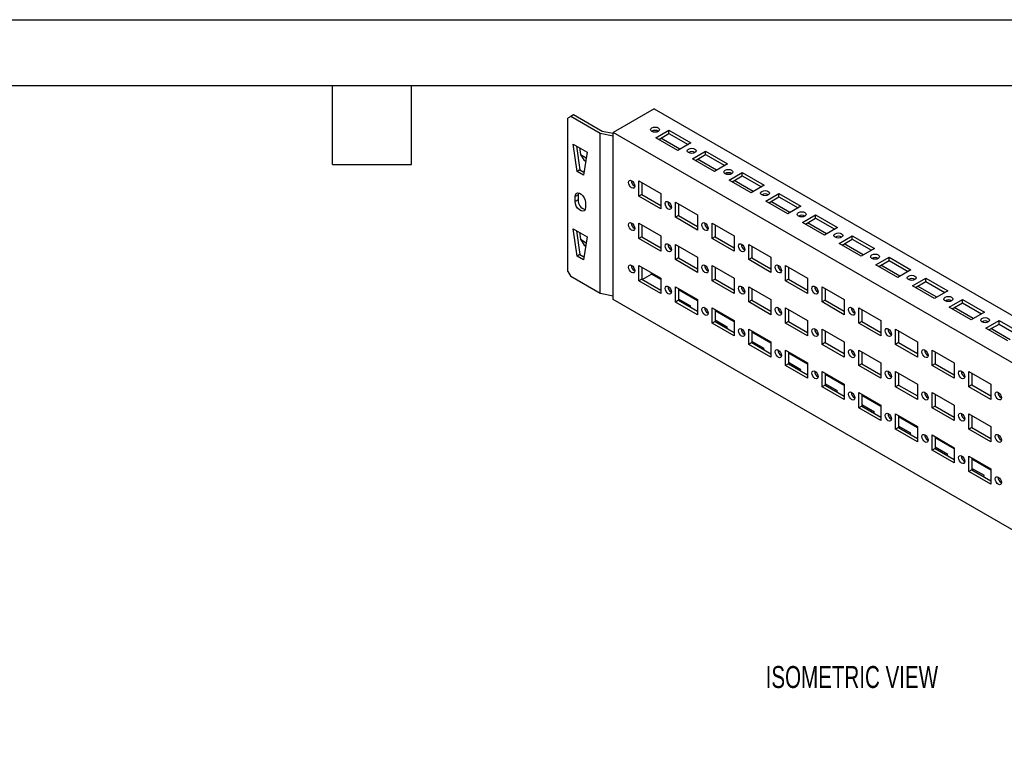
# Model space of a CAD drawing. Header units: millimetres. Extents: x 0 to 1397, y 0 to 1080.
# Tile 5 of 9: x 529 to 1003, y 733 to 1080. Entities that reach past the tile are written whole.
import ezdxf

# ---------------------------------------------------------------- set-up
doc = ezdxf.new("R2010")
doc.units = ezdxf.units.MM
doc.header["$LTSCALE"] = 5
doc.layers.add('DIMENSIONS', color=140, linetype='Continuous', lineweight=25)
doc.layers.add('TEXT', color=140, linetype='Continuous', lineweight=25)
doc.styles.add('SLDTEXTSTYLE0', font='TXT', dxfattribs={"width": 0.7})

msp = doc.modelspace()

# ---------------------------------------------------------------- linework, layer by layer
at = {"color": 7, "linetype": 'Continuous'}
msp.add_line((0.01, 1079.51), (1397.01, 1079.51), dxfattribs=at)
for p, q in [((834.62, 1036.52), (814.82, 1025.09)), ((834.62, 1036.52), (1329.59, 750.77)), ((794.32, 1032.84), (792.9, 1032.02)), ((792.9, 958.13), (792.9, 1032.02)), ((795.73, 1033.66), (794.32, 1032.84)), ((808.46, 1024.68), (794.32, 1032.84)), ((809.54, 1025.69), (795.73, 1033.66)), ((814.82, 1024.67), (809.54, 1025.69)), ((835.33, 1022.64), (841.69, 1026.31)), ((841.69, 1026.31), (852.3, 1020.19)), ((841.69, 1024.68), (841.69, 1026.31)), ((795.38, 1020.58), (795.38, 1020.59)), ((795.38, 1020.58), (795.38, 1020.59)), ((795.38, 1020.59), (795.38, 1020.59)), ((795.38, 1020.59), (795.38, 1020.59)), ((795.38, 1020.59), (795.38, 1020.59)), ((814.82, 1023.45), (808.46, 1024.68)), ((808.46, 947.51), (808.46, 1024.68)), ((814.82, 1023.45), (814.82, 1025.09)), ((1309.8, 739.34), (814.82, 1025.09)), ((814.82, 946.29), (814.82, 1023.45)), ((814.82, 1023.45), (814.82, 1023.45)), ((845.93, 1016.51), (835.33, 1022.64)), ((836.74, 1021.82), (841.69, 1024.68)), ((846.99, 1017.13), (837.8, 1022.43)), ((841.69, 1024.68), (850.88, 1019.37)), ((795.52, 1019.57), (802.3, 1015.65)), ((797.37, 1006.38), (795.52, 1019.57)), ((797.18, 1018.61), (798.79, 1007.19)), ((798.49, 1017.85), (798.97, 1014.5)), ((802.45, 1016.51), (802.45, 1016.51)), ((802.45, 1016.51), (802.45, 1016.51)), ((802.45, 1016.51), (802.45, 1016.5)), ((802.45, 1016.51), (802.45, 1016.5)), ((852.3, 1020.19), (845.93, 1016.51)), ((853.01, 1012.43), (859.37, 1016.11)), ((859.37, 1016.11), (869.98, 1009.98)), ((859.37, 1014.47), (859.37, 1016.11)), ((798.97, 1014.5), (801.83, 1012.85)), ((798.97, 1014.5), (800.82, 1011.68)), ((802.3, 1015.65), (800.45, 1004.6)), ((800.82, 1011.68), (801.57, 1011.25)), ((863.61, 1006.31), (853.01, 1012.43)), ((854.42, 1011.62), (859.37, 1014.47)), ((864.67, 1006.92), (855.48, 1012.23)), ((859.37, 1014.47), (868.56, 1009.17)), ((798.79, 1007.19), (797.37, 1006.38)), ((800.45, 1004.6), (797.37, 1006.38)), ((798.79, 1007.19), (800.7, 1006.09)), ((869.98, 1009.98), (863.61, 1006.31)), ((827.2, 994.47), (827.2, 1001.81)), ((827.2, 1001.81), (837.8, 995.69)), ((870.68, 1002.23), (877.05, 1005.9)), ((881.29, 996.1), (870.68, 1002.23)), ((872.1, 1001.41), (877.05, 1004.27)), ((882.35, 996.72), (873.16, 1002.02)), ((877.05, 1005.9), (887.65, 999.78)), ((877.05, 1004.27), (877.05, 1005.9)), ((877.05, 1004.27), (886.24, 998.96)), ((828.61, 1001), (828.61, 995.28)), ((887.65, 999.78), (881.29, 996.1)), ((797.85, 995.08), (796.44, 994.26)), ((796.44, 991.81), (796.44, 994.26)), ((797.85, 992.63), (796.44, 991.81)), ((797.85, 995.08), (797.85, 992.63)), ((828.61, 995.28), (827.2, 994.47)), ((837.8, 988.34), (827.2, 994.47)), ((828.61, 995.28), (837.8, 989.98)), ((837.8, 995.69), (837.8, 988.34)), ((888.36, 992.02), (894.72, 995.7)), ((889.78, 991.21), (894.72, 994.06)), ((894.72, 995.7), (905.33, 989.57)), ((894.72, 994.06), (894.72, 995.7)), ((894.72, 994.06), (903.92, 988.76)), ((801.39, 991.4), (801.39, 988.95)), ((844.87, 984.26), (844.87, 991.61)), ((844.87, 991.61), (855.48, 985.49)), ((846.29, 990.79), (846.29, 985.08)), ((898.97, 985.9), (888.36, 992.02)), ((900.03, 986.51), (890.83, 991.82)), ((905.33, 989.57), (898.97, 985.9)), ((846.29, 985.08), (844.87, 984.26)), ((855.48, 978.14), (844.87, 984.26)), ((846.29, 985.08), (855.48, 979.77)), ((855.48, 985.49), (855.48, 978.14)), ((906.04, 981.82), (912.4, 985.49)), ((907.45, 981), (912.4, 983.86)), ((912.4, 985.49), (923.01, 979.37)), ((912.4, 983.86), (912.4, 985.49)), ((912.4, 983.86), (921.59, 978.55)), ((795.38, 979.76), (795.38, 979.77)), ((795.38, 979.76), (795.38, 979.77)), ((795.38, 979.77), (795.38, 979.77)), ((795.38, 979.77), (795.38, 979.77)), ((795.38, 979.77), (795.38, 979.77)), ((795.52, 978.74), (802.3, 974.82)), ((797.37, 965.55), (795.52, 978.74)), ((827.2, 974.05), (827.2, 981.4)), ((827.2, 981.4), (837.8, 975.28)), ((828.61, 980.58), (828.61, 974.87)), ((862.55, 974.06), (862.55, 981.4)), ((862.55, 981.4), (873.16, 975.28)), ((863.97, 980.59), (863.97, 974.87)), ((916.64, 975.69), (906.04, 981.82)), ((917.7, 976.31), (908.51, 981.61)), ((923.01, 979.37), (916.64, 975.69)), ((797.18, 977.78), (798.79, 966.37)), ((798.49, 977.02), (798.97, 973.68)), ((798.97, 973.68), (801.83, 972.02)), ((798.97, 973.68), (800.82, 970.86)), ((802.3, 974.82), (800.45, 963.77)), ((802.45, 975.69), (802.45, 975.68)), ((802.45, 975.69), (802.45, 975.67)), ((802.45, 975.68), (802.45, 975.68)), ((802.45, 975.68), (802.45, 975.67)), ((828.61, 974.87), (827.2, 974.05)), ((837.8, 967.93), (827.2, 974.05)), ((828.61, 974.87), (837.8, 969.56)), ((837.8, 975.28), (837.8, 967.93)), ((863.97, 974.87), (862.55, 974.06)), ((873.16, 967.93), (862.55, 974.06)), ((863.97, 974.87), (873.16, 969.57)), ((873.16, 975.28), (873.16, 967.93)), ((923.72, 971.61), (930.08, 975.29)), ((925.13, 970.8), (930.08, 973.65)), ((930.08, 975.29), (940.69, 969.16)), ((930.08, 973.65), (930.08, 975.29)), ((930.08, 973.65), (939.27, 968.35)), ((800.82, 970.86), (801.57, 970.42)), ((844.87, 963.85), (844.87, 971.2)), ((844.87, 971.2), (855.48, 965.07)), ((846.29, 970.38), (846.29, 964.66)), ((880.23, 963.85), (880.23, 971.2)), ((880.23, 971.2), (890.84, 965.08)), ((881.64, 970.38), (881.64, 964.67)), ((934.32, 965.49), (923.72, 971.61)), ((935.38, 966.1), (926.19, 971.41)), ((940.69, 969.16), (934.32, 965.49)), ((798.79, 966.37), (797.37, 965.55)), ((800.45, 963.77), (797.37, 965.55)), ((798.79, 966.37), (800.7, 965.26)), ((846.29, 964.66), (844.87, 963.85)), ((855.48, 957.72), (844.87, 963.85)), ((846.29, 964.66), (855.48, 959.36)), ((855.48, 965.07), (855.48, 957.72)), ((881.64, 964.67), (880.23, 963.85)), ((890.84, 957.73), (880.23, 963.85)), ((881.64, 964.67), (890.84, 959.36)), ((890.84, 965.08), (890.84, 957.73)), ((941.39, 961.41), (947.76, 965.08)), ((947.76, 965.08), (958.36, 958.96)), ((947.76, 963.45), (947.76, 965.08)), ((827.2, 953.64), (827.2, 960.99)), ((827.2, 960.99), (837.8, 954.86)), ((828.61, 960.17), (828.61, 954.45)), ((862.55, 953.64), (862.55, 960.99)), ((862.55, 960.99), (873.16, 954.87)), ((863.97, 960.17), (863.97, 954.46)), ((897.91, 953.65), (897.91, 960.99)), ((897.91, 960.99), (908.51, 954.87)), ((899.32, 960.18), (899.32, 954.46)), ((952, 955.28), (941.39, 961.41)), ((942.81, 960.59), (947.76, 963.45)), ((953.06, 955.89), (943.87, 961.2)), ((947.76, 963.45), (956.95, 958.14)), ((958.36, 958.96), (952, 955.28)), ((792.9, 958.13), (794.32, 955.68)), ((808.46, 947.51), (794.32, 955.68)), ((828.61, 954.45), (827.2, 953.64)), ((828.61, 954.45), (837.8, 949.15)), ((828.79, 954.35), (833.21, 956.9)), ((833.21, 956.9), (833.21, 957.52)), ((837.8, 954.25), (833.21, 956.9)), ((837.8, 954.86), (837.8, 947.52)), ((863.97, 954.46), (862.55, 953.64)), ((863.97, 954.46), (873.16, 949.15)), ((873.16, 954.87), (873.16, 947.52)), ((899.32, 954.46), (897.91, 953.65)), ((899.32, 954.46), (908.51, 949.15)), ((908.51, 954.87), (908.51, 947.52)), ((959.07, 951.2), (965.44, 954.88)), ((965.44, 954.88), (976.04, 948.75)), ((965.44, 953.24), (965.44, 954.88)), ((837.8, 947.52), (827.2, 953.64)), ((844.87, 943.43), (844.87, 950.78)), ((844.87, 950.78), (855.48, 944.66)), ((846.29, 949.97), (846.29, 944.25)), ((855.48, 944.04), (846.29, 949.35)), ((873.16, 947.52), (862.55, 953.64)), ((880.23, 943.44), (880.23, 950.79)), ((880.23, 950.79), (890.84, 944.66)), ((881.64, 949.97), (881.64, 944.25)), ((908.51, 947.52), (897.91, 953.65)), ((915.58, 943.44), (915.58, 950.79)), ((915.58, 950.79), (926.19, 944.67)), ((917, 949.97), (917, 944.26)), ((969.68, 945.08), (959.07, 951.2)), ((960.49, 950.38), (965.44, 953.24)), ((970.74, 945.69), (961.54, 951)), ((965.44, 953.24), (974.63, 947.94)), ((814.82, 946.29), (808.46, 947.51)), ((814.82, 944.65), (814.82, 946.29)), ((814.82, 946.29), (814.82, 946.29)), ((1309.8, 658.91), (814.82, 944.65)), ((852.3, 941.39), (846.29, 944.86)), ((855.48, 944.66), (855.48, 937.31)), ((890.84, 944.66), (890.84, 937.31)), ((926.19, 944.67), (926.19, 937.32)), ((976.04, 948.75), (969.68, 945.08)), ((976.75, 941), (983.11, 944.67)), ((983.11, 944.67), (993.72, 938.55)), ((983.11, 943.04), (983.11, 944.67)), ((846.29, 944.25), (844.87, 943.43)), ((855.48, 937.31), (844.87, 943.43)), ((846.29, 944.25), (855.48, 938.94)), ((851.77, 941.08), (852.3, 941.39)), ((862.55, 933.23), (862.55, 940.58)), ((862.55, 940.58), (873.16, 934.45)), ((881.64, 944.25), (880.23, 943.44)), ((890.84, 937.31), (880.23, 943.44)), ((881.64, 944.25), (890.84, 938.95)), ((897.91, 933.23), (897.91, 940.58)), ((897.91, 940.58), (908.51, 934.46)), ((917, 944.26), (915.58, 943.44)), ((926.19, 937.32), (915.58, 943.44)), ((917, 944.26), (926.19, 938.95)), ((933.26, 933.23), (933.26, 940.58)), ((933.26, 940.58), (943.87, 934.46)), ((987.36, 934.87), (976.75, 941)), ((978.16, 940.18), (983.11, 943.04)), ((988.41, 935.48), (979.22, 940.79)), ((983.11, 943.04), (992.31, 937.73)), ((863.97, 939.76), (863.97, 934.04)), ((873.16, 933.84), (863.97, 939.14)), ((899.32, 939.76), (899.32, 934.05)), ((934.68, 939.77), (934.68, 934.05)), ((993.72, 938.55), (987.36, 934.87)), ((863.97, 934.04), (862.55, 933.23)), ((873.16, 927.11), (862.55, 933.23)), ((869.98, 931.18), (863.97, 934.65)), ((863.97, 934.04), (873.16, 928.74)), ((869.45, 930.88), (869.98, 931.18)), ((873.16, 934.45), (873.16, 927.11)), ((880.23, 923.02), (880.23, 930.37)), ((880.23, 930.37), (890.84, 924.25)), ((899.32, 934.05), (897.91, 933.23)), ((908.51, 927.11), (897.91, 933.23)), ((899.32, 934.05), (908.51, 928.74)), ((908.51, 934.46), (908.51, 927.11)), ((915.58, 923.03), (915.58, 930.38)), ((915.58, 930.38), (926.19, 924.25)), ((934.68, 934.05), (933.26, 933.23)), ((943.87, 927.11), (933.26, 933.23)), ((934.68, 934.05), (943.87, 928.74)), ((943.87, 934.46), (943.87, 927.11)), ((950.94, 923.03), (950.94, 930.38)), ((950.94, 930.38), (961.55, 924.26)), ((994.43, 930.79), (1000.79, 934.47)), ((1005.03, 924.67), (994.43, 930.79)), ((995.84, 929.97), (1000.79, 932.83)), ((1006.09, 925.28), (996.9, 930.59)), ((1000.79, 934.47), (1011.4, 928.34)), ((1000.79, 932.83), (1000.79, 934.47)), ((1000.79, 932.83), (1009.98, 927.53)), ((881.64, 929.56), (881.64, 923.84)), ((890.84, 923.63), (881.64, 928.94)), ((917, 929.56), (917, 923.84)), ((952.35, 929.56), (952.35, 923.85)), ((881.64, 923.84), (880.23, 923.02)), ((890.84, 916.9), (880.23, 923.02)), ((887.65, 920.98), (881.64, 924.45)), ((881.64, 923.84), (890.84, 918.53)), ((887.13, 920.67), (887.65, 920.98)), ((890.84, 924.25), (890.84, 916.9)), ((917, 923.84), (915.58, 923.03)), ((926.19, 916.9), (915.58, 923.03)), ((917, 923.84), (926.19, 918.54)), ((926.19, 924.25), (926.19, 916.9)), ((952.35, 923.85), (950.94, 923.03)), ((961.55, 916.91), (950.94, 923.03)), ((952.35, 923.85), (961.55, 918.54)), ((961.55, 924.26), (961.55, 916.91)), ((897.91, 912.82), (897.91, 920.17)), ((897.91, 920.17), (908.51, 914.04)), ((899.32, 919.35), (899.32, 913.63)), ((908.51, 913.43), (899.32, 918.73)), ((933.26, 912.82), (933.26, 920.17)), ((933.26, 920.17), (943.87, 914.05)), ((934.68, 919.35), (934.68, 913.64)), ((968.62, 912.82), (968.62, 920.17)), ((968.62, 920.17), (979.22, 914.05)), ((970.03, 919.36), (970.03, 913.64)), ((899.32, 913.63), (897.91, 912.82)), ((908.51, 906.7), (897.91, 912.82)), ((905.33, 910.77), (899.32, 914.24)), ((899.32, 913.63), (908.51, 908.33)), ((908.51, 914.04), (908.51, 906.7)), ((934.68, 913.64), (933.26, 912.82)), ((943.87, 906.7), (933.26, 912.82)), ((934.68, 913.64), (943.87, 908.33)), ((943.87, 914.05), (943.87, 906.7)), ((970.03, 913.64), (968.62, 912.82)), ((979.22, 906.7), (968.62, 912.82)), ((970.03, 913.64), (979.22, 908.33)), ((979.22, 914.05), (979.22, 906.7)), ((904.8, 910.47), (905.33, 910.77)), ((915.58, 902.61), (915.58, 909.96)), ((915.58, 909.96), (926.19, 903.84)), ((917, 909.15), (917, 903.43)), ((926.19, 903.22), (917, 908.53)), ((950.94, 902.62), (950.94, 909.97)), ((950.94, 909.97), (961.55, 903.84)), ((952.35, 909.15), (952.35, 903.43)), ((986.29, 902.62), (986.29, 909.97)), ((986.29, 909.97), (996.9, 903.85)), ((987.71, 909.15), (987.71, 903.44)), ((917, 903.43), (915.58, 902.61)), ((926.19, 896.49), (915.58, 902.61)), ((923.01, 900.57), (917, 904.04)), ((917, 903.43), (926.19, 898.12)), ((926.19, 903.84), (926.19, 896.49)), ((952.35, 903.43), (950.94, 902.62)), ((961.55, 896.49), (950.94, 902.62)), ((952.35, 903.43), (961.55, 898.13)), ((961.55, 903.84), (961.55, 896.49)), ((987.71, 903.44), (986.29, 902.62)), ((996.9, 896.5), (986.29, 902.62)), ((987.71, 903.44), (996.9, 898.13)), ((996.9, 903.85), (996.9, 896.5)), ((922.48, 900.26), (923.01, 900.57)), ((933.26, 892.41), (933.26, 899.76)), ((933.26, 899.76), (943.87, 893.63)), ((934.68, 898.94), (934.68, 893.22)), ((943.87, 893.02), (934.68, 898.32)), ((968.62, 892.41), (968.62, 899.76)), ((968.62, 899.76), (979.22, 893.64)), ((970.03, 898.94), (970.03, 893.23)), ((934.68, 893.22), (933.26, 892.41)), ((943.87, 886.28), (933.26, 892.41)), ((940.69, 890.36), (934.68, 893.83)), ((934.68, 893.22), (943.87, 887.92)), ((943.87, 893.63), (943.87, 886.28)), ((970.03, 893.23), (968.62, 892.41)), ((979.22, 886.29), (968.62, 892.41)), ((970.03, 893.23), (979.22, 887.92)), ((979.22, 893.64), (979.22, 886.29)), ((940.16, 890.06), (940.69, 890.36)), ((950.94, 882.2), (950.94, 889.55)), ((950.94, 889.55), (961.55, 883.43)), ((952.35, 888.74), (952.35, 883.02)), ((961.55, 882.81), (952.35, 888.12)), ((986.29, 882.21), (986.29, 889.56)), ((986.29, 889.56), (996.9, 883.43)), ((987.71, 888.74), (987.71, 883.02)), ((952.35, 883.02), (950.94, 882.2)), ((958.36, 880.16), (952.35, 883.63)), ((952.35, 883.02), (961.55, 877.71)), ((961.55, 883.43), (961.55, 876.08)), ((987.71, 883.02), (986.29, 882.21)), ((987.71, 883.02), (996.9, 877.72)), ((996.9, 883.43), (996.9, 876.08)), ((961.55, 876.08), (950.94, 882.2)), ((957.84, 879.85), (958.36, 880.16)), ((968.62, 872), (968.62, 879.35)), ((968.62, 879.35), (979.22, 873.22)), ((970.03, 878.53), (970.03, 872.81)), ((996.9, 876.08), (986.29, 882.21)), ((979.22, 872.61), (970.03, 877.91)), ((976.04, 869.95), (970.03, 873.42)), ((970.03, 872.81), (968.62, 872)), ((979.22, 865.87), (968.62, 872)), ((970.03, 872.81), (979.22, 867.51)), ((975.52, 869.65), (976.04, 869.95)), ((979.22, 873.22), (979.22, 865.87)), ((986.29, 861.79), (986.29, 869.14)), ((986.29, 869.14), (996.9, 863.02)), ((987.71, 868.33), (987.71, 862.61)), ((996.9, 862.4), (987.71, 867.71)), ((987.71, 862.61), (986.29, 861.79)), ((996.9, 855.67), (986.29, 861.79)), ((993.72, 859.75), (987.71, 863.22)), ((987.71, 862.61), (996.9, 857.3)), ((993.19, 859.44), (993.72, 859.75)), ((996.9, 863.02), (996.9, 855.67))]:
    msp.add_line(p, q)
at = {"flags": 128}
for points in [[(833.47, 1027.38), (834.16, 1027.65), (834.97, 1027.74), (835.79, 1027.65), (836.48, 1027.38), (836.94, 1026.98), (837.1, 1026.52), (836.94, 1026.05), (836.48, 1025.65), (835.79, 1025.38), (834.97, 1025.29), (834.16, 1025.38), (833.47, 1025.65), (833.01, 1026.05), (832.85, 1026.52), (833.01, 1026.98), (833.47, 1027.38)], [(851.15, 1017.18), (851.84, 1017.44), (852.65, 1017.54), (853.46, 1017.44), (854.15, 1017.18), (854.61, 1016.78), (854.78, 1016.31), (854.61, 1015.84), (854.15, 1015.44), (853.46, 1015.18), (852.65, 1015.08), (851.84, 1015.18), (851.15, 1015.44), (850.69, 1015.84), (850.53, 1016.31), (850.69, 1016.78), (851.15, 1017.18)], [(868.83, 1006.97), (869.52, 1007.24), (870.33, 1007.33), (871.14, 1007.24), (871.83, 1006.97), (872.29, 1006.57), (872.45, 1006.1), (872.29, 1005.64), (871.83, 1005.24), (871.14, 1004.97), (870.33, 1004.88), (869.52, 1004.97), (868.83, 1005.24), (868.37, 1005.64), (868.2, 1006.1), (868.37, 1006.57), (868.83, 1006.97)], [(822.16, 1001.05), (822.27, 1001.65), (822.6, 1002.02), (823.09, 1002.12), (823.66, 1001.92), (824.24, 1001.45), (824.72, 1000.79), (825.05, 1000.04), (825.16, 999.31), (825.05, 998.72), (824.72, 998.34), (824.24, 998.25), (823.66, 998.45), (823.09, 998.91), (822.6, 999.57), (822.27, 1000.32), (822.16, 1001.05)], [(886.5, 996.77), (887.19, 997.03), (888.01, 997.13), (888.82, 997.03), (889.51, 996.77), (889.97, 996.37), (890.13, 995.9), (889.97, 995.43), (889.51, 995.03), (888.82, 994.77), (888.01, 994.67), (887.19, 994.77), (886.5, 995.03), (886.04, 995.43), (885.88, 995.9), (886.04, 996.37), (886.5, 996.77)], [(796.44, 994.26), (796.59, 995.15), (797.02, 995.76), (797.67, 996.02), (798.48, 995.89), (799.34, 995.4), (800.15, 994.59), (800.81, 993.57), (801.24, 992.47), (801.39, 991.4)], [(798.02, 996.01), (798, 995.97), (797.85, 995.08)], [(801.39, 988.95), (801.24, 988.06), (800.81, 987.45), (800.15, 987.19), (799.34, 987.32), (798.48, 987.81), (797.67, 988.62), (797.02, 989.64), (796.59, 990.75), (796.44, 991.81)], [(839.84, 990.84), (839.95, 991.44), (840.28, 991.82), (840.76, 991.91), (841.34, 991.71), (841.91, 991.25), (842.4, 990.59), (842.73, 989.84), (842.84, 989.11), (842.73, 988.51), (842.4, 988.14), (841.91, 988.04), (841.34, 988.24), (840.76, 988.7), (840.28, 989.36), (839.95, 990.11), (839.84, 990.84)], [(904.18, 986.56), (904.87, 986.83), (905.68, 986.92), (906.5, 986.83), (907.19, 986.56), (907.65, 986.16), (907.81, 985.69), (907.65, 985.23), (907.19, 984.83), (906.5, 984.56), (905.68, 984.47), (904.87, 984.56), (904.18, 984.83), (903.72, 985.23), (903.56, 985.69), (903.72, 986.16), (904.18, 986.56)], [(822.16, 980.63), (822.27, 981.23), (822.6, 981.61), (823.09, 981.7), (823.66, 981.5), (824.24, 981.04), (824.72, 980.38), (825.05, 979.63), (825.16, 978.9), (825.05, 978.3), (824.72, 977.93), (824.24, 977.83), (823.66, 978.03), (823.09, 978.5), (822.6, 979.15), (822.27, 979.9), (822.16, 980.63)], [(857.51, 980.64), (857.63, 981.24), (857.95, 981.61), (858.44, 981.71), (859.02, 981.51), (859.59, 981.04), (860.08, 980.38), (860.4, 979.63), (860.52, 978.9), (860.4, 978.31), (860.08, 977.93), (859.59, 977.84), (859.02, 978.04), (858.44, 978.5), (857.95, 979.16), (857.63, 979.91), (857.51, 980.64)], [(921.86, 976.36), (922.55, 976.62), (923.36, 976.72), (924.18, 976.62), (924.87, 976.36), (925.33, 975.96), (925.49, 975.49), (925.33, 975.02), (924.87, 974.62), (924.18, 974.36), (923.36, 974.26), (922.55, 974.36), (921.86, 974.62), (921.4, 975.02), (921.24, 975.49), (921.4, 975.96), (921.86, 976.36)], [(839.84, 970.43), (839.95, 971.03), (840.28, 971.4), (840.76, 971.5), (841.34, 971.3), (841.91, 970.83), (842.4, 970.18), (842.73, 969.43), (842.84, 968.7), (842.73, 968.1), (842.4, 967.72), (841.91, 967.63), (841.34, 967.83), (840.76, 968.29), (840.28, 968.95), (839.95, 969.7), (839.84, 970.43)], [(875.19, 970.43), (875.31, 971.03), (875.63, 971.41), (876.12, 971.5), (876.69, 971.3), (877.27, 970.84), (877.76, 970.18), (878.08, 969.43), (878.2, 968.7), (878.08, 968.1), (877.76, 967.73), (877.27, 967.63), (876.69, 967.83), (876.12, 968.29), (875.63, 968.95), (875.31, 969.7), (875.19, 970.43)], [(939.54, 966.15), (940.23, 966.42), (941.04, 966.51), (941.85, 966.42), (942.54, 966.15), (943, 965.75), (943.17, 965.28), (943, 964.82), (942.54, 964.42), (941.85, 964.15), (941.04, 964.06), (940.23, 964.15), (939.54, 964.42), (939.08, 964.82), (938.92, 965.28), (939.08, 965.75), (939.54, 966.15)], [(822.16, 960.22), (822.27, 960.82), (822.6, 961.19), (823.09, 961.29), (823.66, 961.09), (824.24, 960.63), (824.72, 959.97), (825.05, 959.22), (825.16, 958.49), (825.05, 957.89), (824.72, 957.51), (824.24, 957.42), (823.66, 957.62), (823.09, 958.08), (822.6, 958.74), (822.27, 959.49), (822.16, 960.22)], [(857.51, 960.22), (857.63, 960.82), (857.95, 961.2), (858.44, 961.29), (859.02, 961.09), (859.59, 960.63), (860.08, 959.97), (860.4, 959.22), (860.52, 958.49), (860.4, 957.89), (860.08, 957.52), (859.59, 957.42), (859.02, 957.62), (858.44, 958.09), (857.95, 958.74), (857.63, 959.49), (857.51, 960.22)], [(892.87, 960.23), (892.98, 960.83), (893.31, 961.2), (893.8, 961.3), (894.37, 961.1), (894.95, 960.63), (895.43, 959.97), (895.76, 959.22), (895.87, 958.49), (895.76, 957.9), (895.43, 957.52), (894.95, 957.43), (894.37, 957.63), (893.8, 958.09), (893.31, 958.75), (892.98, 959.5), (892.87, 960.23)], [(957.22, 955.95), (957.9, 956.21), (958.72, 956.31), (959.53, 956.21), (960.22, 955.95), (960.68, 955.55), (960.84, 955.08), (960.68, 954.61), (960.22, 954.21), (959.53, 953.95), (958.72, 953.85), (957.9, 953.95), (957.22, 954.21), (956.75, 954.61), (956.59, 955.08), (956.75, 955.55), (957.22, 955.95)], [(839.84, 950.02), (839.95, 950.61), (840.28, 950.99), (840.76, 951.08), (841.34, 950.88), (841.91, 950.42), (842.4, 949.76), (842.73, 949.01), (842.84, 948.28), (842.73, 947.68), (842.4, 947.31), (841.91, 947.21), (841.34, 947.41), (840.76, 947.88), (840.28, 948.54), (839.95, 949.29), (839.84, 950.02)], [(875.19, 950.02), (875.31, 950.62), (875.63, 950.99), (876.12, 951.09), (876.69, 950.89), (877.27, 950.42), (877.76, 949.77), (878.08, 949.01), (878.2, 948.28), (878.08, 947.69), (877.76, 947.31), (877.27, 947.22), (876.69, 947.42), (876.12, 947.88), (875.63, 948.54), (875.31, 949.29), (875.19, 950.02)], [(910.55, 950.02), (910.66, 950.62), (910.99, 951), (911.47, 951.09), (912.05, 950.89), (912.62, 950.43), (913.11, 949.77), (913.44, 949.02), (913.55, 948.29), (913.44, 947.69), (913.11, 947.32), (912.62, 947.22), (912.05, 947.42), (911.47, 947.88), (910.99, 948.54), (910.66, 949.29), (910.55, 950.02)], [(974.89, 945.74), (975.58, 946.01), (976.4, 946.1), (977.21, 946.01), (977.9, 945.74), (978.36, 945.34), (978.52, 944.87), (978.36, 944.4), (977.9, 944.01), (977.21, 943.74), (976.4, 943.65), (975.58, 943.74), (974.89, 944.01), (974.43, 944.4), (974.27, 944.87), (974.43, 945.34), (974.89, 945.74)], [(857.51, 939.81), (857.63, 940.41), (857.95, 940.78), (858.44, 940.88), (859.02, 940.68), (859.59, 940.21), (860.08, 939.56), (860.4, 938.81), (860.52, 938.08), (860.4, 937.48), (860.08, 937.1), (859.59, 937.01), (859.02, 937.21), (858.44, 937.67), (857.95, 938.33), (857.63, 939.08), (857.51, 939.81)], [(892.87, 939.81), (892.98, 940.41), (893.31, 940.79), (893.8, 940.88), (894.37, 940.68), (894.95, 940.22), (895.43, 939.56), (895.76, 938.81), (895.87, 938.08), (895.76, 937.48), (895.43, 937.11), (894.95, 937.01), (894.37, 937.21), (893.8, 937.68), (893.31, 938.33), (892.98, 939.08), (892.87, 939.81)], [(928.22, 939.82), (928.34, 940.42), (928.66, 940.79), (929.15, 940.89), (929.73, 940.69), (930.3, 940.22), (930.79, 939.56), (931.11, 938.81), (931.23, 938.08), (931.11, 937.49), (930.79, 937.11), (930.3, 937.02), (929.73, 937.22), (929.15, 937.68), (928.66, 938.34), (928.34, 939.09), (928.22, 939.82)], [(992.57, 935.54), (993.26, 935.8), (994.07, 935.9), (994.89, 935.8), (995.58, 935.54), (996.04, 935.14), (996.2, 934.67), (996.04, 934.2), (995.58, 933.8), (994.89, 933.54), (994.07, 933.44), (993.26, 933.54), (992.57, 933.8), (992.11, 934.2), (991.95, 934.67), (992.11, 935.14), (992.57, 935.54)], [(875.19, 929.61), (875.31, 930.2), (875.63, 930.58), (876.12, 930.67), (876.69, 930.47), (877.27, 930.01), (877.76, 929.35), (878.08, 928.6), (878.2, 927.87), (878.08, 927.27), (877.76, 926.9), (877.27, 926.8), (876.69, 927), (876.12, 927.47), (875.63, 928.13), (875.31, 928.88), (875.19, 929.61)], [(910.55, 929.61), (910.66, 930.21), (910.99, 930.58), (911.47, 930.68), (912.05, 930.48), (912.62, 930.01), (913.11, 929.36), (913.44, 928.6), (913.55, 927.87), (913.44, 927.28), (913.11, 926.9), (912.62, 926.81), (912.05, 927.01), (911.47, 927.47), (910.99, 928.13), (910.66, 928.88), (910.55, 929.61)], [(945.9, 929.61), (946.02, 930.21), (946.34, 930.59), (946.83, 930.68), (947.4, 930.48), (947.98, 930.02), (948.47, 929.36), (948.79, 928.61), (948.91, 927.88), (948.79, 927.28), (948.47, 926.91), (947.98, 926.81), (947.4, 927.01), (946.83, 927.47), (946.34, 928.13), (946.02, 928.88), (945.9, 929.61)], [(892.87, 919.4), (892.98, 920), (893.31, 920.37), (893.8, 920.47), (894.37, 920.27), (894.95, 919.8), (895.43, 919.15), (895.76, 918.4), (895.87, 917.67), (895.76, 917.07), (895.43, 916.69), (894.95, 916.6), (894.37, 916.8), (893.8, 917.26), (893.31, 917.92), (892.98, 918.67), (892.87, 919.4)], [(928.22, 919.4), (928.34, 920), (928.66, 920.38), (929.15, 920.47), (929.73, 920.27), (930.3, 919.81), (930.79, 919.15), (931.11, 918.4), (931.23, 917.67), (931.11, 917.07), (930.79, 916.7), (930.3, 916.6), (929.73, 916.8), (929.15, 917.27), (928.66, 917.92), (928.34, 918.67), (928.22, 919.4)], [(963.58, 919.41), (963.69, 920.01), (964.02, 920.38), (964.51, 920.48), (965.08, 920.28), (965.66, 919.81), (966.14, 919.15), (966.47, 918.4), (966.58, 917.67), (966.47, 917.07), (966.14, 916.7), (965.66, 916.61), (965.08, 916.81), (964.51, 917.27), (964.02, 917.93), (963.69, 918.68), (963.58, 919.41)], [(910.55, 909.2), (910.66, 909.79), (910.99, 910.17), (911.47, 910.26), (912.05, 910.06), (912.62, 909.6), (913.11, 908.94), (913.44, 908.19), (913.55, 907.46), (913.44, 906.86), (913.11, 906.49), (912.62, 906.39), (912.05, 906.59), (911.47, 907.06), (910.99, 907.71), (910.66, 908.47), (910.55, 909.2)], [(945.9, 909.2), (946.02, 909.8), (946.34, 910.17), (946.83, 910.27), (947.4, 910.07), (947.98, 909.6), (948.47, 908.95), (948.79, 908.19), (948.91, 907.46), (948.79, 906.87), (948.47, 906.49), (947.98, 906.4), (947.4, 906.6), (946.83, 907.06), (946.34, 907.72), (946.02, 908.47), (945.9, 909.2)], [(981.26, 909.2), (981.37, 909.8), (981.7, 910.18), (982.18, 910.27), (982.76, 910.07), (983.33, 909.61), (983.82, 908.95), (984.15, 908.2), (984.26, 907.47), (984.15, 906.87), (983.82, 906.49), (983.33, 906.4), (982.76, 906.6), (982.18, 907.06), (981.7, 907.72), (981.37, 908.47), (981.26, 909.2)], [(928.22, 898.99), (928.34, 899.59), (928.66, 899.96), (929.15, 900.06), (929.73, 899.86), (930.3, 899.39), (930.79, 898.74), (931.11, 897.99), (931.23, 897.26), (931.11, 896.66), (930.79, 896.28), (930.3, 896.19), (929.73, 896.39), (929.15, 896.85), (928.66, 897.51), (928.34, 898.26), (928.22, 898.99)], [(963.58, 898.99), (963.69, 899.59), (964.02, 899.97), (964.51, 900.06), (965.08, 899.86), (965.66, 899.4), (966.14, 898.74), (966.47, 897.99), (966.58, 897.26), (966.47, 896.66), (966.14, 896.29), (965.66, 896.19), (965.08, 896.39), (964.51, 896.86), (964.02, 897.51), (963.69, 898.26), (963.58, 898.99)], [(998.93, 899), (999.05, 899.6), (999.37, 899.97), (999.86, 900.07), (1000.44, 899.87), (1001.01, 899.4), (1001.5, 898.74), (1001.83, 897.99), (1001.94, 897.26), (1001.83, 896.66), (1001.5, 896.29), (1001.01, 896.2), (1000.44, 896.39), (999.86, 896.86), (999.37, 897.52), (999.05, 898.27), (998.93, 899)], [(945.9, 888.79), (946.02, 889.38), (946.34, 889.76), (946.83, 889.85), (947.4, 889.65), (947.98, 889.19), (948.47, 888.53), (948.79, 887.78), (948.91, 887.05), (948.79, 886.45), (948.47, 886.08), (947.98, 885.98), (947.4, 886.18), (946.83, 886.65), (946.34, 887.3), (946.02, 888.06), (945.9, 888.79)], [(981.26, 888.79), (981.37, 889.39), (981.7, 889.76), (982.18, 889.86), (982.76, 889.66), (983.33, 889.19), (983.82, 888.54), (984.15, 887.78), (984.26, 887.05), (984.15, 886.46), (983.82, 886.08), (983.33, 885.99), (982.76, 886.19), (982.18, 886.65), (981.7, 887.31), (981.37, 888.06), (981.26, 888.79)], [(963.58, 878.58), (963.69, 879.18), (964.02, 879.55), (964.51, 879.65), (965.08, 879.45), (965.66, 878.98), (966.14, 878.33), (966.47, 877.58), (966.58, 876.85), (966.47, 876.25), (966.14, 875.87), (965.66, 875.78), (965.08, 875.98), (964.51, 876.44), (964.02, 877.1), (963.69, 877.85), (963.58, 878.58)], [(998.93, 878.58), (999.05, 879.18), (999.37, 879.56), (999.86, 879.65), (1000.44, 879.45), (1001.01, 878.99), (1001.5, 878.33), (1001.83, 877.58), (1001.94, 876.85), (1001.83, 876.25), (1001.5, 875.88), (1001.01, 875.78), (1000.44, 875.98), (999.86, 876.45), (999.37, 877.1), (999.05, 877.85), (998.93, 878.58)], [(981.26, 868.38), (981.37, 868.97), (981.7, 869.35), (982.18, 869.44), (982.76, 869.24), (983.33, 868.78), (983.82, 868.12), (984.15, 867.37), (984.26, 866.64), (984.15, 866.04), (983.82, 865.67), (983.33, 865.57), (982.76, 865.77), (982.18, 866.24), (981.7, 866.89), (981.37, 867.65), (981.26, 868.38)], [(998.93, 858.17), (999.05, 858.77), (999.37, 859.14), (999.86, 859.24), (1000.44, 859.04), (1001.01, 858.57), (1001.5, 857.92), (1001.83, 857.17), (1001.94, 856.44), (1001.83, 855.84), (1001.5, 855.46), (1001.01, 855.37), (1000.44, 855.57), (999.86, 856.03), (999.37, 856.69), (999.05, 857.44), (998.93, 858.17)]]:
    msp.add_lwpolyline(points, dxfattribs=at)
for centre, radius, start, end in [((834.97, 1023.08), 3.06, 58.8222, 121.1778), ((852.65, 1012.87), 3.06, 58.8222, 121.1778), ((826.64, 1001.9), 3.06, 178.8063, 241.1883), ((870.33, 1002.67), 3.06, 58.8222, 121.1778), ((802.59, 992.55), 4.74, 179.0902, 253.2236), ((888.01, 992.46), 3.06, 58.8222, 121.1778), ((844.31, 991.69), 3.06, 178.8063, 241.1883), ((905.68, 982.26), 3.06, 58.8222, 121.1778), ((826.64, 981.49), 3.06, 178.8063, 241.1883), ((861.99, 981.49), 3.06, 178.8063, 241.1883), ((923.36, 972.05), 3.06, 58.8222, 121.1778), ((844.31, 971.28), 3.06, 178.8063, 241.1883), ((879.67, 971.28), 3.06, 178.8063, 241.1883), ((941.04, 961.85), 3.06, 58.8222, 121.1778), ((826.64, 961.07), 3.06, 178.8063, 241.1883), ((861.99, 961.08), 3.06, 178.8063, 241.1883), ((897.35, 961.08), 3.06, 178.8063, 241.1883), ((958.72, 951.64), 3.06, 58.8222, 121.1778), ((844.31, 950.87), 3.06, 178.8063, 241.1883), ((879.67, 950.87), 3.06, 178.8063, 241.1883), ((915.02, 950.87), 3.06, 178.8063, 241.1883), ((861.99, 940.66), 3.06, 178.8063, 241.1883), ((897.35, 940.67), 3.06, 178.8063, 241.1883), ((932.7, 940.67), 3.06, 178.8063, 241.1883), ((976.4, 941.44), 3.06, 58.8222, 121.1778), ((879.67, 930.46), 3.06, 178.8063, 241.1883), ((915.02, 930.46), 3.06, 178.8063, 241.1883), ((950.38, 930.46), 3.06, 178.8063, 241.1883), ((994.07, 931.23), 3.06, 58.8222, 121.1778), ((897.35, 920.25), 3.06, 178.8063, 241.1883), ((932.7, 920.26), 3.06, 178.8063, 241.1883), ((968.06, 920.26), 3.06, 178.8063, 241.1883), ((915.02, 910.05), 3.06, 178.8063, 241.1883), ((950.38, 910.05), 3.06, 178.8063, 241.1883), ((985.74, 910.05), 3.06, 178.8063, 241.1883), ((932.7, 899.84), 3.06, 178.8063, 241.1883), ((968.06, 899.84), 3.06, 178.8063, 241.1883), ((1003.41, 899.85), 3.06, 178.8063, 241.1883), ((950.38, 889.64), 3.06, 178.8063, 241.1883), ((985.74, 889.64), 3.06, 178.8063, 241.1883), ((968.06, 879.43), 3.06, 178.8063, 241.1883), ((1003.41, 879.43), 3.06, 178.8063, 241.1883), ((985.74, 869.23), 3.06, 178.8063, 241.1883), ((1003.41, 859.02), 3.06, 178.8063, 241.1883)]:
    msp.add_arc(centre, radius, start, end)
at = {"layer": 'TEXT'}
for p, q in [((31.75, 1047.75), (1365.25, 1047.75)), ((679.45, 1009.65), (679.45, 1047.75)), ((717.55, 1009.65), (717.55, 1047.75)), ((679.45, 1009.65), (717.55, 1009.65))]:
    msp.add_line(p, q, dxfattribs=at)

# ---------------------------------------------------------------- texts
at = {"layer": 'DIMENSIONS', "insert": (929.86, 767.97), "char_height": 10.5833, "attachment_point": 2, "style": 'SLDTEXTSTYLE0'}
msp.add_mtext('ISOMETRIC VIEW', dxfattribs=at)

doc.saveas('drawing.dxf')
